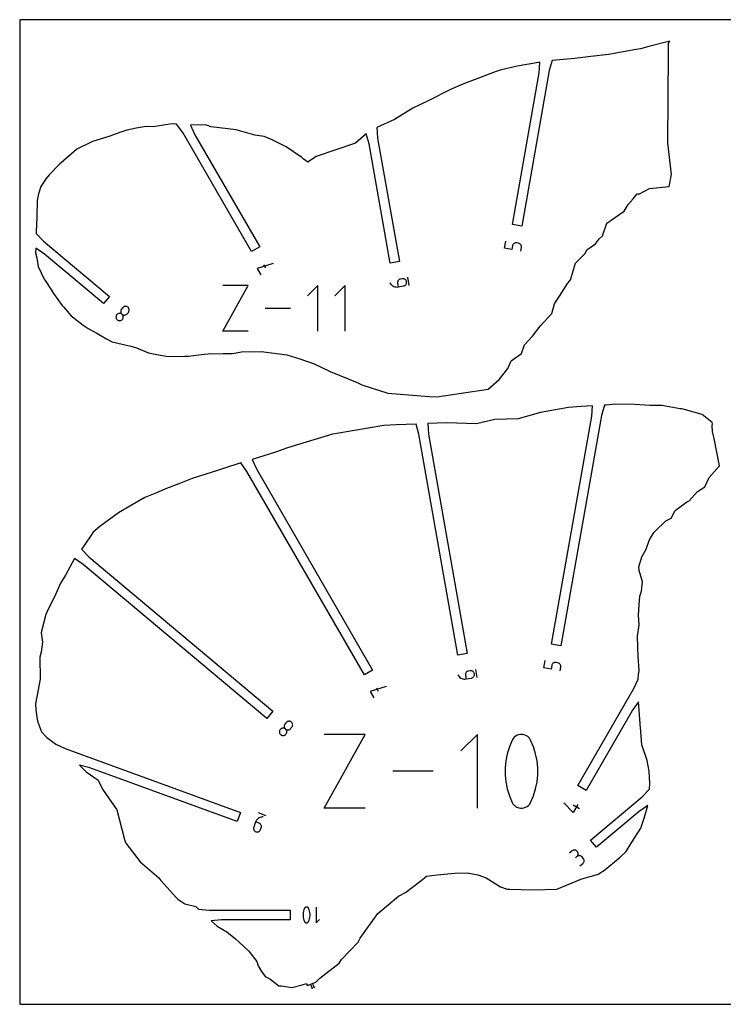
# Model space of a CAD drawing. Extents: x 0 to 480, y 0 to 420.
# Tile 1 of 2: x 0 to 300, y 0 to 420. Entities that reach past the tile are written whole.
import ezdxf

# ---------------------------------------------------------------- set-up
doc = ezdxf.new("R2010")
doc.units = 0

msp = doc.modelspace()

# ---------------------------------------------------------------- linework, layer by layer
at = {"layer": 'annotation', "color": 1}
for p, q in [((206.674777, 322.518123), (207.217834, 325.597954)), ((210.0344, 323.513524), (209.762871, 321.973608)), ((210.10787, 323.785665), (210.0344, 323.513524)), ((210.225062, 324.03346), (210.10787, 323.785665)), ((210.380904, 324.25329), (210.225062, 324.03346)), ((210.570327, 324.441534), (210.380904, 324.25329)), ((210.788258, 324.594573), (210.570327, 324.441534)), ((211.029629, 324.708789), (210.788258, 324.594573)), ((211.289369, 324.78056), (211.029629, 324.708789)), ((211.562406, 324.806269), (211.289369, 324.78056)), ((211.84367, 324.782295), (211.562406, 324.806269)), ((212.610801, 324.647029), (211.84367, 324.782295)), ((211.84367, 324.782295), (211.84367, 324.782295)), ((212.883435, 324.573321), (212.610801, 324.647029)), ((213.131566, 324.455679), (212.883435, 324.573321)), ((213.351606, 324.299262), (213.131566, 324.455679)), ((213.539966, 324.109225), (213.351606, 324.299262)), ((213.693056, 323.890728), (213.539966, 324.109225)), ((213.807286, 323.648927), (213.693056, 323.890728)), ((213.879068, 323.38898), (213.807286, 323.648927)), ((209.762871, 321.973608), (206.674777, 322.518123)), ((213.609399, 321.295362), (213.880928, 322.835277)), ((213.904812, 323.116044), (213.879068, 323.38898)), ((213.880928, 322.835277), (213.904812, 323.116044)), ((213.880928, 322.835277), (213.880928, 322.835277)), ((108.095345, 316.047271), (101.214422, 313.882179)), ((103.930046, 315.450046), (104.712765, 314.094337)), ((101.214422, 313.882179), (102.78008, 311.170379)), ((86.526917, 287.088297), (97.369182, 306.61515)), ((97.369182, 306.61515), (86.526917, 306.61515)), ((127.032952, 306.61515), (122.691882, 302.272856)), ((127.032952, 287.088297), (127.032952, 306.61515)), ((138.696591, 306.61515), (134.355521, 302.272856)), ((138.696591, 287.088297), (138.696591, 306.61515)), ((157.824511, 307.77647), (157.824511, 307.77647)), ((157.824511, 307.77647), (158.0677, 307.364488)), ((158.0677, 307.364488), (158.361941, 306.998974)), ((158.361941, 306.998974), (158.700916, 306.683099)), ((158.700916, 306.683099), (159.078309, 306.420035)), ((161.050156, 308.102257), (161.024825, 307.82908)), ((161.024825, 307.82908), (161.048944, 307.547765)), ((161.048944, 307.547765), (161.320473, 306.007849)), ((161.121401, 308.362201), (161.050156, 308.102257)), ((161.235026, 308.603822), (161.121401, 308.362201)), ((161.387498, 308.822026), (161.235026, 308.603822)), ((161.575281, 309.011721), (161.387498, 308.822026)), ((161.794842, 309.167814), (161.575281, 309.011721)), ((162.042645, 309.285213), (161.794842, 309.167814)), ((162.315157, 309.358826), (162.042645, 309.285213)), ((163.082288, 309.494092), (162.315157, 309.358826)), ((162.315157, 309.358826), (162.315157, 309.358826)), ((163.363677, 309.518147), (163.082288, 309.494092)), ((163.637048, 309.492645), (163.363677, 309.518147)), ((163.897276, 309.421151), (163.637048, 309.492645)), ((164.139231, 309.307231), (163.897276, 309.421151)), ((163.897979, 306.487968), (164.14611, 306.605609)), ((164.357787, 309.154449), (164.139231, 309.307231)), ((164.14611, 306.605609), (164.366151, 306.762027)), ((164.547817, 308.966371), (164.357787, 309.154449)), ((164.366151, 306.762027), (164.554511, 306.952063)), ((164.704193, 308.746562), (164.547817, 308.966371)), ((164.554511, 306.952063), (164.7076, 307.170561)), ((164.821787, 308.498587), (164.704193, 308.746562)), ((164.7076, 307.170561), (164.821831, 307.412362)), ((164.895472, 308.226011), (164.821787, 308.498587)), ((164.821831, 307.412362), (164.893612, 307.672309)), ((164.893612, 307.672309), (164.919356, 307.945245)), ((164.919356, 307.945245), (164.895472, 308.226011)), ((164.895472, 308.226011), (164.895472, 308.226011)), ((166.067837, 306.646071), (165.456456, 310.113382)), ((159.078309, 306.420035), (159.487804, 306.212951)), ((159.487804, 306.212951), (159.923084, 306.06502)), ((159.923084, 306.06502), (160.377834, 305.979412)), ((160.377834, 305.979412), (160.845735, 305.959298)), ((160.845735, 305.959298), (161.320473, 306.007849)), ((161.320473, 306.007849), (163.625346, 306.41426)), ((163.625346, 306.41426), (163.897979, 306.487968)), ((163.625346, 306.41426), (163.625346, 306.41426)), ((41.395584, 294.178901), (41.234937, 293.948197)), ((41.595743, 294.378166), (41.395584, 294.178901)), ((41.395584, 294.178901), (41.395584, 294.178901)), ((41.821715, 294.534264), (41.595743, 294.378166)), ((42.067235, 294.646661), (41.821715, 294.534264)), ((42.326036, 294.71482), (42.067235, 294.646661)), ((42.591852, 294.738208), (42.326036, 294.71482)), ((42.858418, 294.716287), (42.591852, 294.738208)), ((43.119468, 294.648523), (42.858418, 294.716287)), ((43.064331, 295.835107), (43.042156, 295.568485)), ((43.042156, 295.568485), (43.065302, 295.302726)), ((43.132385, 296.096338), (43.064331, 295.835107)), ((43.065302, 295.302726), (43.133212, 295.044079)), ((43.368735, 294.534381), (43.119468, 294.648523)), ((43.246874, 296.345929), (43.132385, 296.096338)), ((43.133212, 295.044079), (43.245329, 294.798796)), ((43.245329, 294.798796), (43.401095, 294.573128)), ((43.408356, 296.577629), (43.246874, 296.345929)), ((43.599954, 294.373325), (43.368735, 294.534381)), ((43.401095, 294.573128), (43.599954, 294.373325)), ((43.909065, 297.174351), (43.408356, 296.577629)), ((43.408356, 296.577629), (43.408356, 296.577629)), ((43.599954, 294.373325), (43.599954, 294.373325)), ((43.599954, 294.373325), (43.831261, 294.212194)), ((43.798713, 294.173586), (43.599954, 294.373325)), ((43.599954, 294.373325), (43.599954, 294.373325)), ((43.954406, 293.947927), (43.798713, 294.173586)), ((43.831261, 294.212194), (44.080573, 294.098009)), ((44.109127, 297.3735), (43.909065, 297.174351)), ((44.080573, 294.098009), (44.341629, 294.030225)), ((44.334838, 297.529288), (44.109127, 297.3735)), ((44.57998, 297.641234), (44.334838, 297.529288)), ((44.341629, 294.030225), (44.608169, 294.008297)), ((44.838334, 297.70886), (44.57998, 297.641234)), ((44.608169, 294.008297), (44.873934, 294.031679)), ((45.103679, 297.731686), (44.838334, 297.70886)), ((44.873934, 294.031679), (45.132663, 294.099826)), ((45.369797, 297.709231), (45.103679, 297.731686)), ((45.132663, 294.099826), (45.378097, 294.212194)), ((45.630469, 297.641018), (45.369797, 297.709231)), ((45.378097, 294.212194), (45.603976, 294.368238)), ((45.603976, 294.368238), (45.804039, 294.567412)), ((45.879475, 297.526565), (45.630469, 297.641018)), ((45.804039, 294.567412), (46.304749, 295.164134)), ((46.110596, 297.365393), (45.879475, 297.526565)), ((46.309453, 297.16577), (46.110596, 297.365393)), ((46.110596, 297.365393), (46.110596, 297.365393)), ((46.304749, 295.164134), (46.466132, 295.395738)), ((46.304749, 295.164134), (46.304749, 295.164134)), ((46.465407, 296.940421), (46.309453, 297.16577)), ((46.57785, 296.695555), (46.465407, 296.940421)), ((46.466132, 295.395738), (46.580358, 295.645073)), ((46.646174, 296.437379), (46.57785, 296.695555)), ((46.580358, 295.645073), (46.648036, 295.90593)), ((46.669772, 296.172101), (46.646174, 296.437379)), ((46.648036, 295.90593), (46.669772, 296.172101)), ((115.370537, 296.851723), (104.693588, 296.851723)), ((41.053483, 293.438671), (41.031618, 293.172419)), ((41.031618, 293.172419), (41.054954, 292.906886)), ((41.12108, 293.699359), (41.053483, 293.438671)), ((41.054954, 292.906886), (41.122963, 292.648358)), ((41.234937, 293.948197), (41.12108, 293.699359)), ((41.122963, 292.648358), (41.235116, 292.403118)), ((41.235116, 292.403118), (41.390884, 292.177451)), ((41.390884, 292.177451), (41.589736, 291.977642)), ((41.589736, 291.977642), (41.589736, 291.977642)), ((41.589736, 291.977642), (41.82104, 291.816506)), ((41.82104, 291.816506), (42.070327, 291.702292)), ((42.070327, 291.702292), (42.331317, 291.634429)), ((42.331317, 291.634429), (42.597727, 291.612346)), ((42.597727, 291.612346), (42.863278, 291.635473)), ((42.863278, 291.635473), (43.121689, 291.703241)), ((43.121689, 291.703241), (43.366678, 291.815078)), ((43.366678, 291.815078), (43.591964, 291.970416)), ((43.591964, 291.970416), (43.791267, 292.168683)), ((43.791267, 292.168683), (43.952748, 292.400404)), ((43.791267, 292.168683), (43.791267, 292.168683)), ((43.952748, 292.400404), (44.067235, 292.650049)), ((44.066471, 293.70261), (43.954406, 293.947927)), ((44.134347, 293.443901), (44.066471, 293.70261)), ((44.067235, 292.650049), (44.13529, 292.911356)), ((44.157474, 293.178061), (44.134347, 293.443901)), ((44.13529, 292.911356), (44.157474, 293.178061)), ((97.369182, 287.088297), (86.526917, 287.088297)), ((194.990829, 139.413083), (194.379449, 142.880394)), ((223.394965, 143.532517), (223.938022, 146.612349)), ((226.483059, 142.988003), (223.394965, 143.532517)), ((226.754588, 144.527919), (226.483059, 142.988003)), ((226.828058, 144.80006), (226.754588, 144.527919)), ((226.94525, 145.047855), (226.828058, 144.80006)), ((227.101092, 145.267685), (226.94525, 145.047855)), ((227.290514, 145.455929), (227.101092, 145.267685)), ((227.508446, 145.608968), (227.290514, 145.455929)), ((227.749817, 145.723183), (227.508446, 145.608968)), ((228.009557, 145.794955), (227.749817, 145.723183)), ((228.282594, 145.820663), (228.009557, 145.794955)), ((228.563858, 145.796689), (228.282594, 145.820663)), ((229.330989, 145.661423), (228.563858, 145.796689)), ((228.563858, 145.796689), (228.563858, 145.796689)), ((229.603622, 145.587716), (229.330989, 145.661423)), ((229.851754, 145.470074), (229.603622, 145.587716)), ((230.071794, 145.313656), (229.851754, 145.470074)), ((230.260154, 145.12362), (230.071794, 145.313656)), ((230.413244, 144.905123), (230.260154, 145.12362)), ((230.329587, 142.309756), (230.601116, 143.849672)), ((230.527474, 144.663322), (230.413244, 144.905123)), ((230.599256, 144.403375), (230.527474, 144.663322)), ((230.625, 144.130439), (230.599256, 144.403375)), ((230.601116, 143.849672), (230.625, 144.130439)), ((230.601116, 143.849672), (230.601116, 143.849672)), ((186.747503, 140.543482), (186.747503, 140.543482)), ((186.747503, 140.543482), (186.990693, 140.1315)), ((186.990693, 140.1315), (187.284933, 139.765986)), ((187.284933, 139.765986), (187.623908, 139.450112)), ((187.623908, 139.450112), (188.001302, 139.187047)), ((188.001302, 139.187047), (188.410797, 138.979964)), ((188.410797, 138.979964), (188.846077, 138.832032)), ((188.846077, 138.832032), (189.300826, 138.746424)), ((189.300826, 138.746424), (189.768728, 138.72631)), ((189.768728, 138.72631), (190.243465, 138.774861)), ((189.973148, 140.869269), (189.947818, 140.596093)), ((189.947818, 140.596093), (189.971937, 140.314777)), ((189.971937, 140.314777), (190.243465, 138.774861)), ((190.044393, 141.129214), (189.973148, 140.869269)), ((190.158019, 141.370834), (190.044393, 141.129214)), ((190.310491, 141.589038), (190.158019, 141.370834)), ((190.243465, 138.774861), (192.548338, 139.181272)), ((190.498274, 141.778733), (190.310491, 141.589038)), ((190.717834, 141.934826), (190.498274, 141.778733)), ((190.965638, 142.052225), (190.717834, 141.934826)), ((191.238149, 142.125838), (190.965638, 142.052225)), ((192.005281, 142.261104), (191.238149, 142.125838)), ((191.238149, 142.125838), (191.238149, 142.125838)), ((192.286669, 142.285159), (192.005281, 142.261104)), ((192.560041, 142.259657), (192.286669, 142.285159)), ((192.548338, 139.181272), (192.820971, 139.25498)), ((192.548338, 139.181272), (192.548338, 139.181272)), ((192.820268, 142.188163), (192.560041, 142.259657)), ((193.062223, 142.074243), (192.820268, 142.188163)), ((192.820971, 139.25498), (193.069103, 139.372622)), ((193.28078, 141.921461), (193.062223, 142.074243)), ((193.069103, 139.372622), (193.289143, 139.529039)), ((193.470809, 141.733383), (193.28078, 141.921461)), ((193.289143, 139.529039), (193.477503, 139.719076)), ((193.627185, 141.513574), (193.470809, 141.733383)), ((193.477503, 139.719076), (193.630593, 139.937573)), ((193.744779, 141.265599), (193.627185, 141.513574)), ((193.630593, 139.937573), (193.744823, 140.179374)), ((193.818465, 140.993024), (193.744779, 141.265599)), ((193.744823, 140.179374), (193.816605, 140.439321)), ((193.816605, 140.439321), (193.842348, 140.712257)), ((193.842348, 140.712257), (193.818465, 140.993024)), ((193.818465, 140.993024), (193.818465, 140.993024)), ((156.204232, 135.53653), (149.323309, 133.371439)), ((152.038933, 134.939305), (152.821652, 133.583596)), ((149.323309, 133.371439), (150.888968, 130.659639)), ((111.746628, 117.691205), (111.501109, 117.578809)), ((112.005429, 117.759365), (111.746628, 117.691205)), ((112.271245, 117.782752), (112.005429, 117.759365)), ((112.537811, 117.760831), (112.271245, 117.782752)), ((112.798861, 117.693068), (112.537811, 117.760831)), ((112.743724, 118.879651), (112.721549, 118.61303)), ((112.721549, 118.61303), (112.744695, 118.34727)), ((112.811778, 119.140883), (112.743724, 118.879651)), ((112.744695, 118.34727), (112.812605, 118.088623)), ((113.048128, 117.578926), (112.798861, 117.693068)), ((112.926267, 119.390474), (112.811778, 119.140883)), ((112.812605, 118.088623), (112.924722, 117.84334)), ((112.924722, 117.84334), (113.080488, 117.617672)), ((113.087749, 119.622173), (112.926267, 119.390474)), ((113.080488, 117.617672), (113.279347, 117.41787)), ((113.588458, 120.218896), (113.087749, 119.622173)), ((113.087749, 119.622173), (113.087749, 119.622173)), ((113.78852, 120.418045), (113.588458, 120.218896)), ((114.014232, 120.573832), (113.78852, 120.418045)), ((114.259374, 120.685779), (114.014232, 120.573832)), ((114.517727, 120.753405), (114.259374, 120.685779)), ((114.783072, 120.77623), (114.517727, 120.753405)), ((115.04919, 120.753776), (114.783072, 120.77623)), ((115.309862, 120.685562), (115.04919, 120.753776)), ((115.283369, 117.412782), (115.483433, 117.611956)), ((115.558868, 120.571109), (115.309862, 120.685562)), ((115.483433, 117.611956), (115.984142, 118.208678)), ((115.78999, 120.409937), (115.558868, 120.571109)), ((115.988847, 120.210314), (115.78999, 120.409937)), ((115.78999, 120.409937), (115.78999, 120.409937)), ((115.984142, 118.208678), (116.145525, 118.440283)), ((115.984142, 118.208678), (115.984142, 118.208678)), ((116.1448, 119.984966), (115.988847, 120.210314)), ((116.257243, 119.740099), (116.1448, 119.984966)), ((116.145525, 118.440283), (116.259752, 118.689617)), ((116.325567, 119.481923), (116.257243, 119.740099)), ((116.259752, 118.689617), (116.327429, 118.950474)), ((116.349165, 119.216646), (116.325567, 119.481923)), ((116.327429, 118.950474), (116.349165, 119.216646)), ((110.732876, 116.483216), (110.711011, 116.216963)), ((110.711011, 116.216963), (110.734347, 115.951431)), ((110.800473, 116.743903), (110.732876, 116.483216)), ((110.734347, 115.951431), (110.802356, 115.692902)), ((110.91433, 116.992741), (110.800473, 116.743903)), ((110.802356, 115.692902), (110.914509, 115.447662)), ((111.074977, 117.223445), (110.91433, 116.992741)), ((110.914509, 115.447662), (111.070277, 115.221995)), ((111.070277, 115.221995), (111.269129, 115.022186)), ((111.275136, 117.42271), (111.074977, 117.223445)), ((111.074977, 117.223445), (111.074977, 117.223445)), ((111.269129, 115.022186), (111.269129, 115.022186)), ((111.269129, 115.022186), (111.500433, 114.861051)), ((111.501109, 117.578809), (111.275136, 117.42271)), ((111.500433, 114.861051), (111.749721, 114.746837)), ((111.749721, 114.746837), (112.01071, 114.678973)), ((112.01071, 114.678973), (112.277121, 114.65689)), ((112.277121, 114.65689), (112.542672, 114.680017)), ((112.542672, 114.680017), (112.801082, 114.747785)), ((112.801082, 114.747785), (113.046071, 114.859623)), ((113.046071, 114.859623), (113.271357, 115.01496)), ((113.279347, 117.41787), (113.048128, 117.578926)), ((113.271357, 115.01496), (113.470661, 115.213228)), ((113.279347, 117.41787), (113.279347, 117.41787)), ((113.279347, 117.41787), (113.510654, 117.256739)), ((113.478106, 117.218131), (113.279347, 117.41787)), ((113.279347, 117.41787), (113.279347, 117.41787)), ((113.470661, 115.213228), (113.632141, 115.444948)), ((113.470661, 115.213228), (113.470661, 115.213228)), ((113.633799, 116.992471), (113.478106, 117.218131)), ((113.510654, 117.256739), (113.759966, 117.142554)), ((113.632141, 115.444948), (113.746629, 115.694594)), ((113.745864, 116.747155), (113.633799, 116.992471)), ((113.813741, 116.488445), (113.745864, 116.747155)), ((113.746629, 115.694594), (113.814684, 115.955901)), ((113.759966, 117.142554), (114.021022, 117.07477)), ((113.836867, 116.222606), (113.813741, 116.488445)), ((113.814684, 115.955901), (113.836867, 116.222606)), ((114.021022, 117.07477), (114.287562, 117.052841)), ((114.287562, 117.052841), (114.553327, 117.076223)), ((114.553327, 117.076223), (114.812056, 117.144371)), ((114.812056, 117.144371), (115.05749, 117.256739)), ((115.05749, 117.256739), (115.283369, 117.412782)), ((129.74004, 83.661518), (147.229317, 115.159598)), ((147.229317, 115.159598), (129.74004, 115.159598)), ((195.078902, 115.159598), (188.076476, 108.155196)), ((195.078902, 83.661518), (195.078902, 115.159598)), ((210.823953, 113.917822), (210.317221, 113.341615)), ((211.414039, 114.388501), (210.823953, 113.917822)), ((212.070699, 114.748075), (211.414039, 114.388501)), ((212.777156, 114.990969), (212.070699, 114.748075)), ((213.516632, 115.111606), (212.777156, 114.990969)), ((214.27235, 115.104409), (213.516632, 115.111606)), ((215.027531, 114.963803), (214.27235, 115.104409)), ((215.765398, 114.68421), (215.027531, 114.963803)), ((216.047865, 114.535776), (215.765398, 114.68421)), ((215.765398, 114.68421), (215.765398, 114.68421)), ((216.31892, 114.36528), (216.047865, 114.535776)), ((216.577245, 114.174071), (216.31892, 114.36528)), ((216.821523, 113.9635), (216.577245, 114.174071)), ((217.050438, 113.734916), (216.821523, 113.9635)), ((217.262673, 113.489668), (217.050438, 113.734916)), ((217.45691, 113.229105), (217.262673, 113.489668)), ((208.7032, 109.826083), (207.797636, 106.904365)), ((209.910618, 112.665457), (208.7032, 109.826083)), ((210.317221, 113.341615), (209.910618, 112.665457)), ((209.910618, 112.665457), (209.910618, 112.665457)), ((217.631834, 112.954576), (217.45691, 113.229105)), ((217.786126, 112.667432), (217.631834, 112.954576)), ((218.999397, 109.822206), (217.786126, 112.667432)), ((217.786126, 112.667432), (217.786126, 112.667432)), ((219.909351, 106.896098), (218.999397, 109.822206)), ((207.797636, 106.904365), (207.193927, 103.923599)), ((220.515986, 103.912405), (219.909351, 106.896098)), ((207.193927, 103.923599), (206.892073, 100.907082)), ((206.892073, 100.907082), (206.892073, 97.878113)), ((220.819304, 100.894426), (220.515986, 103.912405)), ((220.819304, 97.865456), (220.819304, 100.894426)), ((176.266671, 99.410558), (159.04406, 99.410558)), ((206.892073, 97.878113), (207.193927, 94.859987)), ((220.515986, 94.848793), (220.819304, 97.865456)), ((207.193927, 94.859987), (207.797636, 91.876002)), ((219.909351, 91.867735), (220.515986, 94.848793)), ((207.797636, 91.876002), (208.7032, 88.949455)), ((208.7032, 88.949455), (209.910618, 86.103643)), ((217.786126, 86.105618), (218.999397, 88.945577)), ((218.999397, 88.945577), (219.909351, 91.867735)), ((209.910618, 86.103643), (209.910618, 86.103643)), ((209.910618, 86.103643), (210.06435, 85.817071)), ((210.06435, 85.817071), (210.237981, 85.543911)), ((210.237981, 85.543911), (210.43078, 85.284992)), ((210.43078, 85.284992), (210.642015, 85.041145)), ((210.642015, 85.041145), (210.870954, 84.813197)), ((210.870954, 84.813197), (211.116866, 84.601979)), ((211.116866, 84.601979), (211.37902, 84.408318)), ((211.37902, 84.408318), (211.656683, 84.233045)), ((211.656683, 84.233045), (211.949125, 84.076989)), ((211.949125, 84.076989), (211.949125, 84.076989)), ((211.949125, 84.076989), (212.681179, 83.803327)), ((214.921824, 83.786379), (215.626956, 84.030262)), ((215.626956, 84.030262), (216.282925, 84.389671)), ((216.282925, 84.389671), (216.872759, 84.859062)), ((216.872759, 84.859062), (217.379483, 85.432893)), ((217.379483, 85.432893), (217.786126, 86.105618)), ((217.786126, 86.105618), (217.786126, 86.105618)), ((235.875894, 81.827627), (231.91413, 85.917975)), ((237.830814, 85.213649), (235.875894, 81.827627)), ((238.600533, 83.415965), (235.892175, 84.979636)), ((105.039945, 80.416136), (101.731475, 81.620321)), ((102.881303, 79.848106), (102.438992, 79.713144)), ((103.344027, 79.919381), (102.881303, 79.848106)), ((103.821216, 79.923028), (103.344027, 79.919381)), ((103.821216, 79.923028), (103.821216, 79.923028)), ((147.229317, 83.661518), (129.74004, 83.661518)), ((212.681179, 83.803327), (213.431963, 83.667368)), ((213.431963, 83.667368), (214.184502, 83.663566)), ((214.184502, 83.663566), (214.921824, 83.786379)), ((100.546924, 77.786724), (99.743731, 75.579971)), ((100.741836, 78.221018), (100.546924, 77.786724)), ((102.016294, 77.251917), (100.546924, 77.786724)), ((100.992853, 78.615279), (100.741836, 78.221018)), ((101.294025, 78.965564), (100.992853, 78.615279)), ((101.639405, 79.267932), (101.294025, 78.965564)), ((102.023043, 79.518439), (101.639405, 79.267932)), ((102.271387, 77.132217), (102.016294, 77.251917)), ((102.438992, 79.713144), (102.023043, 79.518439)), ((102.494885, 76.973455), (102.271387, 77.132217)), ((102.684114, 76.781317), (102.494885, 76.973455)), ((102.836405, 76.56149), (102.684114, 76.781317)), ((102.949085, 76.319661), (102.836405, 76.56149)), ((103.019481, 76.061519), (102.949085, 76.319661)), ((103.044923, 75.79275), (103.019481, 76.061519)), ((103.022737, 75.519041), (103.044923, 75.79275)), ((99.671174, 75.30702), (99.648804, 75.033335)), ((99.648804, 75.033335), (99.674004, 74.764592)), ((99.743731, 75.579971), (99.671174, 75.30702)), ((99.674004, 74.764592), (99.744154, 74.506464)), ((99.743731, 75.579971), (99.743731, 75.579971)), ((99.744154, 74.506464), (99.856638, 74.264629)), ((99.856638, 74.264629), (100.008836, 74.044762)), ((100.008836, 74.044762), (100.198131, 73.852537)), ((100.198131, 73.852537), (100.421905, 73.693631)), ((100.421905, 73.693631), (100.677539, 73.573718)), ((100.677539, 73.573718), (100.677539, 73.573718)), ((100.677539, 73.573718), (100.949898, 73.501457)), ((100.949898, 73.501457), (101.223172, 73.479453)), ((101.223172, 73.479453), (101.491655, 73.50506)), ((101.491655, 73.50506), (101.749642, 73.575632)), ((101.749642, 73.575632), (101.991429, 73.688523)), ((101.991429, 73.688523), (102.21131, 73.841087)), ((102.21131, 73.841087), (102.403581, 74.030678)), ((102.403581, 74.030678), (102.562537, 74.25465)), ((102.562537, 74.25465), (102.682472, 74.510357)), ((102.682472, 74.510357), (102.950254, 75.246079)), ((102.950254, 75.246079), (103.022737, 75.519041)), ((102.950254, 75.246079), (102.950254, 75.246079)), ((235.476526, 65.438687), (234.278684, 64.433578)), ((235.708186, 65.600121), (235.476526, 65.438687)), ((235.957663, 65.714494), (235.708186, 65.600121)), ((236.218708, 65.782404), (235.957663, 65.714494)), ((236.485074, 65.80445), (236.218708, 65.782404)), ((236.750514, 65.781229), (236.485074, 65.80445)), ((237.008779, 65.71334), (236.750514, 65.781229)), ((237.486743, 63.043003), (236.886977, 62.539739)), ((236.886977, 62.539739), (237.486743, 63.043003)), ((237.253623, 65.601381), (237.008779, 65.71334)), ((237.478799, 65.44595), (237.253623, 65.601381)), ((237.678057, 65.247645), (237.478799, 65.44595)), ((237.486743, 63.043003), (237.685948, 63.243116)), ((237.718404, 63.204437), (237.486743, 63.043003)), ((237.486743, 63.043003), (237.486743, 63.043003)), ((237.839593, 65.015971), (237.678057, 65.247645)), ((237.678057, 65.247645), (237.678057, 65.247645)), ((237.685948, 63.243116), (237.841878, 63.468974)), ((237.96788, 63.31881), (237.718404, 63.204437)), ((237.95422, 64.766442), (237.839593, 65.015971)), ((237.841878, 63.468974), (237.954012, 63.714349)), ((237.954012, 63.714349), (238.021833, 63.973012)), ((238.022456, 64.505287), (237.95422, 64.766442)), ((238.228925, 63.38672), (237.96788, 63.31881)), ((238.021833, 63.973012), (238.044821, 64.238734)), ((238.044821, 64.238734), (238.022456, 64.505287)), ((238.495291, 63.408766), (238.228925, 63.38672)), ((238.760731, 63.385545), (238.495291, 63.408766)), ((239.018997, 63.317656), (238.760731, 63.385545)), ((239.263841, 63.205697), (239.018997, 63.317656)), ((239.489016, 63.050266), (239.263841, 63.205697)), ((239.688275, 62.851961), (239.489016, 63.050266)), ((238.799544, 59.045827), (239.997386, 60.050935)), ((240.191538, 62.252194), (239.688275, 62.851961)), ((239.688275, 62.851961), (239.688275, 62.851961)), ((239.997386, 60.050935), (240.196604, 60.251032)), ((239.997386, 60.050935), (239.997386, 60.050935)), ((240.352304, 62.021439), (240.191538, 62.252194)), ((240.196604, 60.251032), (240.352584, 60.47683)), ((240.466313, 61.772647), (240.352304, 62.021439)), ((240.352584, 60.47683), (240.464823, 60.722081)), ((240.464823, 60.722081), (240.532819, 60.980536)), ((240.534066, 61.512067), (240.466313, 61.772647)), ((240.532819, 60.980536), (240.556067, 61.245947)), ((240.556067, 61.245947), (240.534066, 61.512067)), ((120.825056, 39.100042), (120.759822, 38.451258)), ((120.759822, 38.451258), (120.759822, 37.799827)), ((120.955523, 39.74117), (120.825056, 39.100042)), ((121.151224, 40.369629), (120.955523, 39.74117)), ((121.412158, 40.98041), (121.151224, 40.369629)), ((121.499614, 41.125091), (121.412158, 40.98041)), ((121.412158, 40.98041), (121.412158, 40.98041)), ((121.608593, 41.248503), (121.499614, 41.125091)), ((121.735447, 41.349454), (121.608593, 41.248503)), ((121.876524, 41.426751), (121.735447, 41.349454)), ((122.028175, 41.479202), (121.876524, 41.426751)), ((122.186748, 41.505615), (122.028175, 41.479202)), ((122.348595, 41.504797), (122.186748, 41.505615)), ((122.510063, 41.475557), (122.348595, 41.504797)), ((122.667504, 41.416701), (122.510063, 41.475557)), ((122.667504, 41.416701), (122.667504, 41.416701)), ((122.730398, 41.383139), (122.667504, 41.416701)), ((122.790115, 41.345443), (122.730398, 41.383139)), ((122.846495, 41.303793), (122.790115, 41.345443)), ((122.899383, 41.258367), (122.846495, 41.303793)), ((122.94862, 41.209343), (122.899383, 41.258367)), ((122.99405, 41.1569), (122.94862, 41.209343)), ((123.035514, 41.101215), (122.99405, 41.1569)), ((123.072857, 41.042467), (123.035514, 41.101215)), ((123.105919, 40.980835), (123.072857, 41.042467)), ((123.365595, 40.368795), (123.105919, 40.980835)), ((123.105919, 40.980835), (123.105919, 40.980835)), ((123.560352, 39.739392), (123.365595, 40.368795)), ((123.69019, 39.097635), (123.560352, 39.739392)), ((123.755109, 38.448536), (123.69019, 39.097635)), ((123.755109, 37.797105), (123.755109, 38.448536)), ((126.295731, 41.506055), (126.295731, 34.73186)), ((120.759822, 37.799827), (120.825056, 37.150759)), ((120.825056, 37.150759), (120.955523, 36.509066)), ((120.955523, 36.509066), (121.151224, 35.879757)), ((121.151224, 35.879757), (121.412158, 35.267843)), ((121.412158, 35.267843), (121.412158, 35.267843)), ((121.412158, 35.267843), (121.445341, 35.206088)), ((121.445341, 35.206088), (121.482962, 35.147046)), ((121.482962, 35.147046), (121.524736, 35.091007)), ((121.524736, 35.091007), (121.57038, 35.038262)), ((121.57038, 35.038262), (121.619612, 34.989101)), ((121.619612, 34.989101), (121.672149, 34.943815)), ((121.672149, 34.943815), (121.727706, 34.902692)), ((121.727706, 34.902692), (121.786001, 34.866024)), ((121.786001, 34.866024), (121.84675, 34.834101)), ((121.84675, 34.834101), (121.84675, 34.834101)), ((121.84675, 34.834101), (122.005441, 34.77397)), ((122.005441, 34.77397), (122.167855, 34.74373)), ((122.167855, 34.74373), (122.330385, 34.742182)), ((122.330385, 34.742182), (122.489422, 34.768127)), ((122.489422, 34.768127), (122.641357, 34.820365)), ((122.641357, 34.820365), (122.782583, 34.897698)), ((122.782583, 34.897698), (122.909491, 34.998925)), ((122.909491, 34.998925), (123.018473, 35.122848)), ((123.018473, 35.122848), (123.105919, 35.268268)), ((123.105919, 35.268268), (123.365595, 35.878923)), ((123.105919, 35.268268), (123.105919, 35.268268)), ((123.365595, 35.878923), (123.560352, 36.507288)), ((123.560352, 36.507288), (123.69019, 37.148352)), ((123.69019, 37.148352), (123.755109, 37.797105)), ((126.295731, 34.73186), (127.801721, 36.238275)), ((124.98108, 8.636146), (125.542196, 7.094494)), ((124.060232, 8.300985), (124.621347, 6.759333)), ((124.621347, 6.759333), (124.839298, 7.226902)), ((125.542196, 7.094494), (125.760146, 7.562063))]:
    msp.add_line(p, q, dxfattribs=at)
at = {"layer": 'boundary', "color": 5}
for p, q in [((264.610318, 407.530974), (262.749373, 407.290076)), ((268.220793, 408.496674), (264.610318, 407.530974)), ((277.152489, 410.873404), (268.220793, 408.496674)), ((276.529736, 405.708224), (276.54118, 410.016106)), ((276.54118, 410.016106), (277.152489, 410.873404)), ((236.58172, 403.491416), (226.884157, 402.656909)), ((243.442285, 404.309188), (236.58172, 403.491416)), ((250.963137, 405.094143), (243.442285, 404.309188)), ((262.749373, 407.290076), (250.963137, 405.094143)), ((276.323679, 367.440392), (276.529736, 405.708224)), ((212.040715, 400.158556), (204.841971, 398.517373)), ((221.189522, 401.702775), (212.040715, 400.158556)), ((221.729675, 401.822038), (221.189522, 401.702775)), ((221.389432, 397.357988), (221.729675, 401.822038)), ((226.884157, 402.656909), (225.677086, 398.345704)), ((202.646022, 397.769417), (188.813142, 392.497615)), ((204.841971, 398.517373), (202.646022, 397.769417)), ((209.977882, 332.639871), (221.389432, 397.357988)), ((225.677086, 398.345704), (213.967338, 331.936422)), ((188.813142, 392.497615), (183.586656, 390.268114)), ((183.586656, 390.268114), (174.075024, 385.375916)), ((167.506046, 382.205825), (159.791066, 377.470445)), ((174.075024, 385.375916), (167.506046, 382.205825)), ((53.86684, 374.45154), (49.70133, 373.669252)), ((56.926991, 374.353722), (53.86684, 374.45154)), ((63.969505, 375.399139), (56.926991, 374.353722)), ((65.342481, 375.615952), (63.969505, 375.399139)), ((66.873511, 375.472782), (65.342481, 375.615952)), ((69.482306, 371.834417), (66.873511, 375.472782)), ((79.043692, 375.167922), (72.8311, 375.016334)), ((72.8311, 375.016334), (74.67762, 370.937869)), ((80.102313, 374.898008), (79.043692, 375.167922)), ((81.627671, 374.29775), (80.102313, 374.898008)), ((92.243769, 372.980841), (81.627671, 374.29775)), ((159.791066, 377.470445), (152.230249, 373.977406)), ((152.230249, 373.977406), (152.570492, 369.513356)), ((37.999104, 370.242533), (31.00729, 368.005941)), ((43.163628, 372.08248), (37.999104, 370.242533)), ((45.721505, 372.931525), (43.163628, 372.08248)), ((49.70133, 373.669252), (45.721505, 372.931525)), ((98.803167, 321.049195), (69.482306, 371.834417)), ((74.67762, 370.937869), (102.311436, 323.074695)), ((100.156387, 370.768568), (92.243769, 372.980841)), ((104.13643, 370.168176), (100.156387, 370.768568)), ((107.253814, 368.890609), (104.13643, 370.168176)), ((147.694182, 371.305069), (143.06764, 367.388875)), ((148.901254, 366.993863), (147.694182, 371.305069)), ((30.427989, 367.815654), (24.351379, 364.715042)), ((31.00729, 368.005941), (30.427989, 367.815654)), ((113.549566, 365.726763), (107.253814, 368.890609)), ((120.239817, 361.255184), (113.549566, 365.726763)), ((143.06764, 367.388875), (126.342378, 361.669669)), ((157.87444, 316.104396), (148.901254, 366.993863)), ((152.570492, 369.513356), (161.863896, 316.807844)), ((277.866669, 353.936306), (276.323679, 367.440392)), ((24.351379, 364.715042), (17.707447, 358.937503)), ((120.750089, 360.594769), (120.239817, 361.255184)), ((126.342378, 361.669669), (122.760398, 359.261833)), ((17.086073, 358.547596), (12.555353, 353.853915)), ((17.707447, 358.937503), (17.086073, 358.547596)), ((122.760398, 359.261833), (120.750089, 360.594769)), ((12.555353, 353.853915), (11.310393, 352.325647)), ((276.834147, 348.834662), (277.866669, 353.936306)), ((9.064851, 348.837433), (7.972516, 345.695462)), ((11.310393, 352.325647), (9.064851, 348.837433)), ((268.406462, 347.952654), (276.834147, 348.834662)), ((7.972516, 345.695462), (7.475258, 342.845204)), ((261.461081, 343.65577), (263.125392, 345.720248)), ((263.125392, 345.720248), (264.22493, 345.687306)), ((264.22493, 345.687306), (268.406462, 347.952654)), ((7.475258, 342.845204), (7.247527, 336.240166)), ((257.623511, 338.349164), (259.41322, 341.157949)), ((259.41322, 341.157949), (261.461081, 343.65577)), ((7.247527, 336.240166), (7.320186, 335.582762)), ((250.278384, 333.233576), (257.623511, 338.349164)), ((7.320186, 335.582762), (7.026887, 329.67651)), ((213.967338, 331.936422), (209.977882, 332.639871)), ((248.451885, 327.840428), (250.278384, 333.233576)), ((7.026887, 329.67651), (7.052415, 328.761344)), ((7.052415, 328.761344), (10.182493, 325.560387)), ((247.133022, 326.662447), (248.451885, 327.840428)), ((10.182493, 325.560387), (38.271837, 301.99063)), ((241.742966, 321.863769), (245.419923, 324.443924)), ((245.419923, 324.443924), (247.133022, 326.662447)), ((6.862007, 322.483891), (6.6875, 320.609774)), ((6.6875, 320.609774), (7.276468, 318.434793)), ((10.557867, 319.957207), (6.862007, 322.483891)), ((35.667904, 298.887384), (10.557867, 319.957207)), ((102.311436, 323.074695), (98.803167, 321.049195)), ((236.87262, 316.183807), (241.016338, 320.257956)), ((241.016338, 320.257956), (241.742966, 321.863769)), ((7.276468, 318.434793), (7.906426, 314.697363)), ((161.863896, 316.807844), (157.87444, 316.104396)), ((234.783483, 309.035602), (236.87262, 316.183807)), ((7.906426, 314.697363), (10.468375, 309.386512)), ((10.468375, 309.386512), (10.806668, 308.70643)), ((10.806668, 308.70643), (13.549307, 304.589915)), ((231.309608, 304.055365), (233.222457, 307.088668)), ((233.222457, 307.088668), (234.783483, 309.035602)), ((13.549307, 304.589915), (14.347215, 303.233028)), ((14.347215, 303.233028), (18.076286, 298.140786)), ((227.936101, 298.765001), (231.309608, 304.055365)), ((38.271837, 301.99063), (35.667904, 298.887384)), ((226.834799, 294.608821), (227.936101, 298.765001)), ((18.076286, 298.140786), (18.652138, 297.459293)), ((18.652138, 297.459293), (21.910537, 293.732705)), ((221.859405, 289.305509), (226.834799, 294.608821)), ((21.910537, 293.732705), (23.280829, 292.672156)), ((23.280829, 292.672156), (27.087187, 289.711475)), ((27.087187, 289.711475), (29.238527, 288.299643)), ((29.238527, 288.299643), (32.907316, 286.266129)), ((32.907316, 286.266129), (36.67309, 284.010513)), ((218.518705, 284.941615), (221.859405, 289.305509)), ((36.67309, 284.010513), (39.455892, 282.652534)), ((39.455892, 282.652534), (46.141426, 281.07244)), ((215.163362, 281.338716), (218.518705, 284.941615)), ((46.141426, 281.07244), (46.933903, 280.830896)), ((46.933903, 280.830896), (49.763977, 279.985426)), ((49.763977, 279.985426), (54.885962, 277.906032)), ((54.885962, 277.906032), (58.458246, 277.211656)), ((58.458246, 277.211656), (63.244659, 276.29357)), ((72.007476, 276.502529), (78.655436, 277.359959)), ((78.655436, 277.359959), (80.321727, 277.4812)), ((80.321727, 277.4812), (86.672652, 277.661712)), ((86.672652, 277.661712), (90.669279, 277.650513)), ((90.669279, 277.650513), (94.574437, 278.289328)), ((94.574437, 278.289328), (103.187657, 278.522036)), ((103.187657, 278.522036), (104.00225, 278.361137)), ((104.00225, 278.361137), (113.916067, 277.024382)), ((209.476927, 274.418643), (213.952453, 277.605547)), ((213.952453, 277.605547), (215.163362, 281.338716)), ((63.244659, 276.29357), (70.414507, 276.514355)), ((70.414507, 276.514355), (72.007476, 276.502529)), ((113.916067, 277.024382), (119.388886, 275.38274)), ((119.388886, 275.38274), (125.543281, 273.132081)), ((125.543281, 273.132081), (132.394464, 269.935045)), ((208.019848, 271.270536), (209.476927, 274.418643)), ((132.394464, 269.935045), (143.778004, 265.287394)), ((204.405839, 266.464579), (208.019848, 271.270536)), ((143.778004, 265.287394), (144.350908, 265.01881)), ((144.350908, 265.01881), (145.763727, 264.241198)), ((199.664372, 262.344819), (204.405839, 266.464579)), ((145.763727, 264.241198), (156.866767, 260.642186)), ((156.866767, 260.642186), (174.590282, 259.283798)), ((177.792364, 259.106811), (199.664372, 262.344819)), ((174.590282, 259.283798), (177.792364, 259.106811)), ((221.922477, 252.431124), (212.531444, 249.761261)), ((233.862452, 254.645298), (221.922477, 252.431124)), ((239.262847, 255.031851), (233.862452, 254.645298)), ((244.169356, 255.273288), (239.262847, 255.031851)), ((243.829112, 250.809238), (244.169356, 255.273288)), ((249.220454, 255.52184), (248.013383, 251.210634)), ((249.941873, 255.557339), (249.220454, 255.52184)), ((254.157282, 255.931811), (249.941873, 255.557339)), ((262.127193, 255.797814), (254.157282, 255.931811)), ((268.541287, 255.370392), (262.127193, 255.797814)), ((273.684414, 255.413788), (268.541287, 255.370392)), ((281.531023, 254.008862), (273.684414, 255.413788)), ((282.070005, 253.989667), (281.531023, 254.008862)), ((282.855962, 253.822991), (282.070005, 253.989667)), ((290.912123, 251.571729), (282.855962, 253.822991)), ((181.889907, 248.04152), (173.93208, 247.697659)), ((194.768105, 247.585538), (181.889907, 248.04152)), ((202.526029, 249.428137), (194.768105, 247.585538)), ((212.531444, 249.761261), (202.526029, 249.428137)), ((226.69807, 153.654266), (243.829112, 250.809238)), ((248.013383, 251.210634), (230.687526, 152.950818)), ((295.146847, 248.229621), (290.912123, 251.571729)), ((295.338122, 247.566803), (295.146847, 248.229621)), ((155.16434, 246.90405), (135.139623, 243.465693)), ((160.395274, 247.126885), (155.16434, 246.90405)), ((168.961762, 247.488088), (160.395274, 247.126885)), ((170.168833, 243.176882), (168.961762, 247.488088)), ((173.93208, 247.697659), (174.272324, 243.233609)), ((295.209088, 246.952793), (295.338122, 247.566803)), ((295.277486, 244.251073), (295.209088, 246.952793)), ((295.952167, 241.30967), (295.277486, 244.251073)), ((133.390363, 243.163203), (114.137815, 237.317372)), ((135.139623, 243.465693), (133.390363, 243.163203)), ((186.797432, 148.871407), (170.168833, 243.176882)), ((174.272324, 243.233609), (190.786889, 149.574856)), ((298.307228, 229.705261), (295.952167, 241.30967)), ((108.981533, 235.514131), (99.027612, 232.458941)), ((114.137815, 237.317372), (108.981533, 235.514131)), ((99.027612, 232.458941), (100.874132, 228.380475)), ((84.677761, 227.871259), (73.524163, 224.233466)), ((85.562468, 228.168027), (84.677761, 227.871259)), ((86.807213, 228.53076), (85.562468, 228.168027)), ((94.220677, 230.922397), (86.807213, 228.53076)), ((96.829472, 227.284031), (94.220677, 230.922397)), ((146.912054, 140.538455), (96.829472, 227.284031)), ((100.874132, 228.380475), (150.420323, 142.563955)), ((293.848938, 224.700504), (298.307228, 229.705261)), ((73.524163, 224.233466), (67.784957, 221.958871)), ((292.062068, 220.677309), (293.848938, 224.700504)), ((62.560956, 219.961579), (58.312454, 218.111488)), ((67.784957, 221.958871), (62.560956, 219.961579)), ((285.29127, 214.713989), (288.907061, 218.763299)), ((288.907061, 218.763299), (292.062068, 220.677309)), ((53.401803, 216.132046), (47.968594, 213.121481)), ((58.312454, 218.111488), (53.401803, 216.132046)), ((283.814687, 213.963085), (284.638784, 214.4647)), ((284.638784, 214.4647), (285.29127, 214.713989)), ((47.968594, 213.121481), (42.16129, 209.600923)), ((277.706792, 207.393683), (279.416776, 210.642672)), ((279.416776, 210.642672), (283.814687, 213.963085)), ((42.16129, 209.600923), (34.10211, 203.780706)), ((270.731749, 201.643916), (275.335465, 206.23948)), ((275.335465, 206.23948), (277.706792, 207.393683)), ((34.10211, 203.780706), (31.32861, 201.40746)), ((270.251358, 201.226593), (270.731749, 201.643916)), ((31.32861, 201.40746), (27.247184, 195.286407)), ((266.987453, 194.165249), (268.358069, 197.841388)), ((268.358069, 197.841388), (270.251358, 201.226593)), ((27.247184, 195.286407), (26.325451, 194.101845)), ((26.325451, 194.101845), (29.455529, 190.900888)), ((266.37196, 192.800746), (266.987453, 194.165249)), ((23.410842, 190.110267), (19.448802, 183.02415)), ((27.106702, 187.583583), (23.410842, 190.110267)), ((29.455529, 190.900888), (107.95123, 125.035174)), ((263.873579, 186.564097), (265.185106, 190.841293)), ((265.185106, 190.841293), (266.37196, 192.800746)), ((105.347297, 121.931928), (27.106702, 187.583583)), ((264.063522, 185.054758), (263.873579, 186.564097)), ((265.414673, 180.185807), (264.063522, 185.054758)), ((19.448802, 183.02415), (17.328674, 179.597271)), ((17.328674, 179.597271), (14.983538, 174.105213)), ((264.995652, 176.205881), (265.414673, 180.185807)), ((14.983538, 174.105213), (12.186595, 168.621989)), ((264.088728, 170.407024), (264.345651, 174.156913)), ((264.345651, 174.156913), (264.995652, 176.205881)), ((12.186595, 168.621989), (11.199862, 166.207389)), ((263.693568, 166.048815), (264.088728, 170.407024)), ((11.199862, 166.207389), (9.221339, 159.116855)), ((264.013663, 161.86997), (263.693568, 166.048815)), ((263.27909, 157.058379), (264.013663, 161.86997)), ((9.221339, 159.116855), (9.164048, 158.446478)), ((9.164048, 158.446478), (9.685173, 154.414807)), ((263.457142, 152.260051), (263.27909, 157.058379)), ((9.685173, 154.414807), (9.216846, 150.219168)), ((230.687526, 152.950818), (226.69807, 153.654266)), ((263.610014, 148.531474), (263.457142, 152.260051)), ((9.216846, 150.219168), (8.570693, 148.069869)), ((8.570693, 148.069869), (8.782862, 138.743605)), ((190.786889, 149.574856), (186.797432, 148.871407)), ((263.997862, 142.185955), (263.610014, 148.531474)), ((8.782862, 138.743605), (6.6875, 128.106718)), ((150.420323, 142.563955), (146.912054, 140.538455)), ((261.795536, 134.683488), (263.642055, 138.761953)), ((263.642055, 138.761953), (263.700615, 140.623281)), ((263.700615, 140.623281), (263.997862, 142.185955)), ((237.894768, 93.286144), (261.795536, 134.683488)), ((6.6875, 128.106718), (6.861894, 125.503647)), ((263.74918, 129.085099), (261.140385, 125.446734)), ((264.446106, 119.776328), (263.74918, 129.085099)), ((6.861894, 125.503647), (7.577206, 120.744736)), ((107.95123, 125.035174), (105.347297, 121.931928)), ((261.140385, 125.446734), (241.403037, 91.260644)), ((7.577206, 120.744736), (9.28096, 116.161267)), ((264.397474, 119.261135), (264.446106, 119.776328)), ((264.543116, 118.206411), (264.397474, 119.261135)), ((265.106878, 110.688), (264.543116, 118.206411)), ((9.28096, 116.161267), (11.349132, 113.920201)), ((11.349132, 113.920201), (15.349992, 111.001)), ((15.349992, 111.001), (19.386094, 109.063634)), ((267.401073, 104.062096), (265.106878, 110.688)), ((19.386094, 109.063634), (94.137621, 81.856304)), ((29.871156, 100.936399), (25.534008, 102.046648)), ((25.534008, 102.046648), (28.328322, 99.114495)), ((92.752097, 78.049609), (29.871156, 100.936399)), ((268.298, 99.394115), (267.401073, 104.062096)), ((28.328322, 99.114495), (33.49908, 95.63292)), ((268.647219, 94.22043), (268.298, 99.394115)), ((33.49908, 95.63292), (35.292803, 91.779531)), ((241.403037, 91.260644), (237.894768, 93.286144)), ((268.405238, 91.702355), (268.647219, 94.22043)), ((35.292803, 91.779531), (41.332056, 82.93742)), ((243.309893, 70.07035), (265.27516, 88.501399)), ((265.27516, 88.501399), (268.405238, 91.702355)), ((267.790233, 84.749081), (264.094374, 82.222397)), ((266.133383, 79.369373), (267.790233, 84.749081)), ((41.332056, 82.93742), (44.601007, 70.303701)), ((94.137621, 81.856304), (92.752097, 78.049609)), ((264.094374, 82.222397), (245.913825, 66.967104)), ((264.77601, 75.157492), (266.133383, 79.369373)), ((262.178805, 71.152172), (264.77601, 75.157492)), ((44.601007, 70.303701), (45.193938, 68.788216)), ((45.193938, 68.788216), (51.368683, 60.804795)), ((245.913825, 66.967104), (243.309893, 70.07035)), ((258.374109, 64.981873), (262.178805, 71.152172)), ((255.901646, 62.783998), (258.374109, 64.981873)), ((51.368683, 60.804795), (52.3694, 59.901007)), ((52.3694, 59.901007), (59.352957, 53.879863)), ((248.635501, 56.778633), (255.901646, 62.783998)), ((170.934454, 52.711225), (173.424745, 54.665231)), ((173.424745, 54.665231), (177.991324, 55.178)), ((177.991324, 55.178), (185.431025, 55.914125)), ((185.431025, 55.914125), (190.654656, 56.111466)), ((190.654656, 56.111466), (195.323593, 55.20786)), ((195.323593, 55.20786), (198.880754, 53.946925)), ((239.635378, 53.56436), (246.642091, 55.500539)), ((246.642091, 55.500539), (247.451359, 56.026375)), ((247.451359, 56.026375), (248.635501, 56.778633)), ((59.352957, 53.879863), (60.206193, 52.83146)), ((60.206193, 52.83146), (66.813526, 45.364819)), ((164.432403, 47.647485), (170.934454, 52.711225)), ((198.880754, 53.946925), (204.983231, 50.153573)), ((228.886659, 49.107512), (239.635378, 53.56436)), ((161.421414, 46.142053), (164.432403, 47.647485)), ((204.983231, 50.153573), (207.844522, 49.06411)), ((207.844522, 49.06411), (208.925288, 49.125632)), ((208.925288, 49.125632), (218.600139, 48.810328)), ((218.600139, 48.810328), (228.886659, 49.107512)), ((66.813526, 45.364819), (67.39123, 44.830043)), ((67.39123, 44.830043), (70.347712, 42.836847)), ((70.347712, 42.836847), (75.118895, 41.68)), ((152.620179, 38.785569), (161.421414, 46.142053)), ((75.118895, 41.68), (76.246966, 40.584558)), ((76.246966, 40.584558), (80.70228, 40.144458)), ((80.70228, 40.144458), (115.303284, 40.144458)), ((115.303284, 40.144458), (115.303284, 36.093458)), ((145.156909, 28.174786), (152.620179, 38.785569)), ((86.080929, 36.093458), (81.625614, 35.653358)), ((81.625614, 35.653358), (84.142162, 33.390415)), ((115.303284, 36.093458), (86.080929, 36.093458)), ((84.142162, 33.390415), (88.309107, 30.968281)), ((88.309107, 30.968281), (92.005274, 27.877421)), ((92.005274, 27.877421), (93.486927, 26.478329)), ((93.486927, 26.478329), (97.68864, 22.629572)), ((137.222765, 19.089324), (144.272612, 26.478957)), ((144.272612, 26.478957), (145.156909, 28.174786)), ((97.68864, 22.629572), (101.057062, 18.324113)), ((101.057062, 18.324113), (101.697736, 16.371435)), ((127.961352, 11.127349), (136.166266, 17.52667)), ((136.166266, 17.52667), (137.222765, 19.089324)), ((101.697736, 16.371435), (103.126866, 14.015161)), ((103.126866, 14.015161), (104.55652, 11.858825)), ((104.55652, 11.858825), (106.598011, 10.821727)), ((106.598011, 10.821727), (110.422563, 7.917183)), ((120.376568, 8.242792), (122.18816, 8.902158)), ((122.18816, 8.902158), (122.506601, 8.02725)), ((122.506601, 8.02725), (126.276219, 9.375654)), ((126.276219, 9.375654), (127.961352, 11.127349)), ((110.422563, 7.917183), (111.57018, 7.863326)), ((111.57018, 7.863326), (116.039419, 7.132544)), ((116.039419, 7.132544), (120.376568, 8.242792))]:
    msp.add_line(p, q, dxfattribs=at)
at = {"layer": 'frame', "color": 5}
for p, q in [((480, 420), (0, 420)), ((0, 420), (0, 0)), ((0, 0), (480, 0))]:
    msp.add_line(p, q, dxfattribs=at)

doc.saveas('drawing.dxf')
